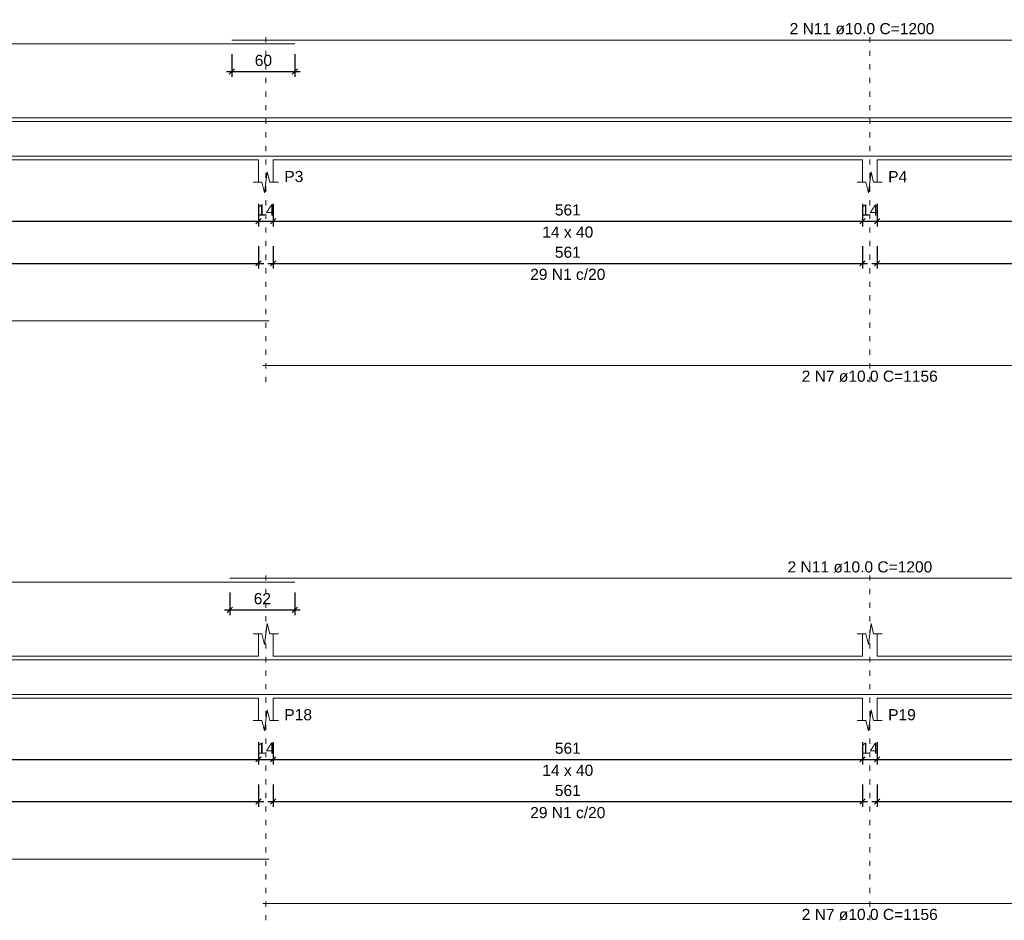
# Model space of a CAD drawing. Header units: millimetres. Extents: x 10906 to 25863, y 1966 to 4861.
# Tile 115 of 163: x 11580 to 11599, y 3009 to 3026. Entities that reach past the tile are written whole.
import ezdxf

# ---------------------------------------------------------------- set-up
doc = ezdxf.new("R2010")
doc.units = ezdxf.units.MM
doc.linetypes.add('DOT2', pattern=[3.175, 0, -3.175])
for name, color, linetype, lineweight in [('Descrição da armadura', 7, 'Continuous', 5), ('DT-Barras na forma', 40, 'Continuous', 5), ('DT-Barras rebatidas', 40, 'Continuous', 5), ('DT-Cotas', 4, 'Continuous', 5), ('DT-Forma', 5, 'Continuous', 5), ('DT-Pontilhado', 7, 'DOT2', 5), ('DT-Textos', 7, 'Continuous', 5)]:
    doc.layers.add(name, color=color, linetype=linetype, lineweight=lineweight)
doc.styles.add('Arial', font='arial.ttf')
doc.styles.get("Standard").update_dxf_attribs({"font": 'arial.ttf'})
doc.dimstyles.new('UM_50.000000', dxfattribs={"dimtxt": 0.18, "dimasz": 0.2, "dimexe": 0.2, "dimexo": 0.5, "dimgap": 0, "dimtad": 1, "dimtih": 1, "dimtoh": 1, "dimlfac": 50, "dimzin": 0, "dimdsep": 46, "dimtxsty": 'Standard', "dimcen": 0.09, "dimdle": 0.2, "dimclrd": 256, "dimclre": 256, "dimclrt": 7, "dimazin": 0, "dimtfac": 1, "dimtofl": 0, "dimtmove": 0, "dimatfit": 3, "dimfxl": 1, "dimtolj": 1, "dimtzin": 0, "dimarcsym": 0})

# ---------------------------------------------------------------- blocks, each defined once
blk = doc.blocks.new('_Oblique')
at = {"color": 0, "linetype": 'ByBlock', "lineweight": -2}
blk.add_line((-0.5, -0.5), (0.5, 0.5), dxfattribs=at)
blk = doc.blocks.new('*D499')
at = {"layer": 'Defpoints', "color": 0, "transparency": 16777216}
for p in [(11573.555, 3022.619), (11584.775, 3022.619), (11584.775, 3022.09)]:
    blk.add_point(p, dxfattribs=at)
at = {"layer": 'DT-Cotas', "lineweight": -2, "transparency": 16777216}
for p, q in [((11573.555, 3022.419), (11573.555, 3021.99)), ((11584.775, 3022.419), (11584.775, 3021.99)), ((11573.455, 3022.09), (11584.875, 3022.09))]:
    blk.add_line(p, q, dxfattribs=at)
at = {"layer": 'DT-Cotas', "lineweight": -2, "transparency": 16777216, "xscale": 0.1, "yscale": 0.1, "zscale": 0.1, "rotation": 180}
blk.add_blockref('_Oblique', (11573.555, 3022.09), dxfattribs=at)
at = {"layer": 'DT-Cotas', "lineweight": -2, "transparency": 16777216, "xscale": 0.1, "yscale": 0.1, "zscale": 0.1}
blk.add_blockref('_Oblique', (11584.775, 3022.09), dxfattribs=at)
at = {"layer": 'DT-Cotas', "color": 7, "transparency": 16777216, "insert": (11579.165, 3022.301), "char_height": 0.2118, "attachment_point": 5, "rotation": 0.0057, "style": 'Arial'}
blk.add_mtext('\\A1;561', dxfattribs=at)
blk = doc.blocks.new('*D500')
at = {"layer": 'Defpoints', "color": 0, "transparency": 16777216}
for p in [(11584.775, 3022.619), (11585.055, 3022.619), (11585.055, 3022.09)]:
    blk.add_point(p, dxfattribs=at)
at = {"layer": 'DT-Cotas', "lineweight": -2, "transparency": 16777216}
for p, q in [((11584.775, 3022.419), (11584.775, 3021.99)), ((11585.055, 3022.419), (11585.055, 3021.99)), ((11584.675, 3022.09), (11585.155, 3022.09))]:
    blk.add_line(p, q, dxfattribs=at)
at = {"layer": 'DT-Cotas', "lineweight": -2, "transparency": 16777216, "xscale": 0.1, "yscale": 0.1, "zscale": 0.1, "rotation": 180}
blk.add_blockref('_Oblique', (11584.775, 3022.09), dxfattribs=at)
at = {"layer": 'DT-Cotas', "lineweight": -2, "transparency": 16777216, "xscale": 0.1, "yscale": 0.1, "zscale": 0.1}
blk.add_blockref('_Oblique', (11585.055, 3022.09), dxfattribs=at)
at = {"layer": 'DT-Cotas', "color": 7, "transparency": 16777216, "insert": (11584.915, 3022.301), "char_height": 0.2118, "attachment_point": 5, "rotation": 0.0057, "style": 'Arial'}
blk.add_mtext('\\A1;14', dxfattribs=at)
blk = doc.blocks.new('*D501')
at = {"layer": 'Defpoints', "color": 0, "transparency": 16777216}
for p in [(11585.055, 3022.619), (11596.275, 3022.619), (11596.275, 3022.09)]:
    blk.add_point(p, dxfattribs=at)
at = {"layer": 'DT-Cotas', "lineweight": -2, "transparency": 16777216}
for p, q in [((11585.055, 3022.419), (11585.055, 3021.99)), ((11596.275, 3022.419), (11596.275, 3021.99)), ((11584.955, 3022.09), (11596.375, 3022.09))]:
    blk.add_line(p, q, dxfattribs=at)
at = {"layer": 'DT-Cotas', "lineweight": -2, "transparency": 16777216, "xscale": 0.1, "yscale": 0.1, "zscale": 0.1, "rotation": 180}
blk.add_blockref('_Oblique', (11585.055, 3022.09), dxfattribs=at)
at = {"layer": 'DT-Cotas', "lineweight": -2, "transparency": 16777216, "xscale": 0.1, "yscale": 0.1, "zscale": 0.1}
blk.add_blockref('_Oblique', (11596.275, 3022.09), dxfattribs=at)
at = {"layer": 'DT-Cotas', "color": 7, "transparency": 16777216, "insert": (11590.665, 3022.301), "char_height": 0.2118, "attachment_point": 5, "rotation": 0.0057, "style": 'Arial'}
blk.add_mtext('\\A1;561', dxfattribs=at)
blk = doc.blocks.new('*D502')
at = {"layer": 'Defpoints', "color": 0, "transparency": 16777216}
for p in [(11596.275, 3022.619), (11596.555, 3022.619), (11596.555, 3022.09)]:
    blk.add_point(p, dxfattribs=at)
at = {"layer": 'DT-Cotas', "lineweight": -2, "transparency": 16777216}
for p, q in [((11596.275, 3022.419), (11596.275, 3021.99)), ((11596.555, 3022.419), (11596.555, 3021.99)), ((11596.175, 3022.09), (11596.655, 3022.09))]:
    blk.add_line(p, q, dxfattribs=at)
at = {"layer": 'DT-Cotas', "lineweight": -2, "transparency": 16777216, "xscale": 0.1, "yscale": 0.1, "zscale": 0.1, "rotation": 180}
blk.add_blockref('_Oblique', (11596.275, 3022.09), dxfattribs=at)
at = {"layer": 'DT-Cotas', "lineweight": -2, "transparency": 16777216, "xscale": 0.1, "yscale": 0.1, "zscale": 0.1}
blk.add_blockref('_Oblique', (11596.555, 3022.09), dxfattribs=at)
at = {"layer": 'DT-Cotas', "color": 7, "transparency": 16777216, "insert": (11596.415, 3022.301), "char_height": 0.2118, "attachment_point": 5, "rotation": 0.0057, "style": 'Arial'}
blk.add_mtext('\\A1;14', dxfattribs=at)
blk = doc.blocks.new('*D503')
at = {"layer": 'Defpoints', "color": 0, "transparency": 16777216}
for p in [(11596.555, 3022.619), (11607.775, 3022.619), (11607.775, 3022.09)]:
    blk.add_point(p, dxfattribs=at)
at = {"layer": 'DT-Cotas', "lineweight": -2, "transparency": 16777216}
for p, q in [((11596.555, 3022.419), (11596.555, 3021.99)), ((11607.775, 3022.419), (11607.775, 3021.99)), ((11596.455, 3022.09), (11607.875, 3022.09))]:
    blk.add_line(p, q, dxfattribs=at)
at = {"layer": 'DT-Cotas', "lineweight": -2, "transparency": 16777216, "xscale": 0.1, "yscale": 0.1, "zscale": 0.1, "rotation": 180}
blk.add_blockref('_Oblique', (11596.555, 3022.09), dxfattribs=at)
at = {"layer": 'DT-Cotas', "lineweight": -2, "transparency": 16777216, "xscale": 0.1, "yscale": 0.1, "zscale": 0.1}
blk.add_blockref('_Oblique', (11607.775, 3022.09), dxfattribs=at)
at = {"layer": 'DT-Cotas', "color": 7, "transparency": 16777216, "insert": (11602.165, 3022.301), "char_height": 0.2118, "attachment_point": 5, "rotation": 0.0057, "style": 'Arial'}
blk.add_mtext('\\A1;561', dxfattribs=at)
blk = doc.blocks.new('*D514')
at = {"layer": 'Defpoints', "color": 0, "transparency": 16777216}
for p in [(11573.555, 3021.814), (11584.775, 3021.814), (11584.775, 3021.285)]:
    blk.add_point(p, dxfattribs=at)
at = {"layer": 'DT-Cotas', "lineweight": -2, "transparency": 16777216}
for p, q in [((11573.555, 3021.614), (11573.555, 3021.185)), ((11584.775, 3021.614), (11584.775, 3021.185)), ((11573.455, 3021.285), (11584.875, 3021.285))]:
    blk.add_line(p, q, dxfattribs=at)
at = {"layer": 'DT-Cotas', "lineweight": -2, "transparency": 16777216, "xscale": 0.1, "yscale": 0.1, "zscale": 0.1, "rotation": 180}
blk.add_blockref('_Oblique', (11573.555, 3021.285), dxfattribs=at)
at = {"layer": 'DT-Cotas', "lineweight": -2, "transparency": 16777216, "xscale": 0.1, "yscale": 0.1, "zscale": 0.1}
blk.add_blockref('_Oblique', (11584.775, 3021.285), dxfattribs=at)
at = {"layer": 'DT-Cotas', "color": 7, "transparency": 16777216, "insert": (11579.165, 3021.496), "char_height": 0.2118, "attachment_point": 5, "rotation": 0.0057, "style": 'Arial'}
blk.add_mtext('\\A1;561', dxfattribs=at)
blk = doc.blocks.new('*D515')
at = {"layer": 'Defpoints', "color": 0, "transparency": 16777216}
for p in [(11585.055, 3021.814), (11596.275, 3021.814), (11596.275, 3021.285)]:
    blk.add_point(p, dxfattribs=at)
at = {"layer": 'DT-Cotas', "lineweight": -2, "transparency": 16777216}
for p, q in [((11585.055, 3021.614), (11585.055, 3021.185)), ((11596.275, 3021.614), (11596.275, 3021.185)), ((11584.955, 3021.285), (11596.375, 3021.285))]:
    blk.add_line(p, q, dxfattribs=at)
at = {"layer": 'DT-Cotas', "lineweight": -2, "transparency": 16777216, "xscale": 0.1, "yscale": 0.1, "zscale": 0.1, "rotation": 180}
blk.add_blockref('_Oblique', (11585.055, 3021.285), dxfattribs=at)
at = {"layer": 'DT-Cotas', "lineweight": -2, "transparency": 16777216, "xscale": 0.1, "yscale": 0.1, "zscale": 0.1}
blk.add_blockref('_Oblique', (11596.275, 3021.285), dxfattribs=at)
at = {"layer": 'DT-Cotas', "color": 7, "transparency": 16777216, "insert": (11590.665, 3021.496), "char_height": 0.2118, "attachment_point": 5, "rotation": 0.0057, "style": 'Arial'}
blk.add_mtext('\\A1;561', dxfattribs=at)
blk = doc.blocks.new('*D516')
at = {"layer": 'Defpoints', "color": 0, "transparency": 16777216}
for p in [(11596.555, 3021.814), (11607.775, 3021.814), (11607.775, 3021.285)]:
    blk.add_point(p, dxfattribs=at)
at = {"layer": 'DT-Cotas', "lineweight": -2, "transparency": 16777216}
for p, q in [((11596.555, 3021.614), (11596.555, 3021.185)), ((11607.775, 3021.614), (11607.775, 3021.185)), ((11596.455, 3021.285), (11607.875, 3021.285))]:
    blk.add_line(p, q, dxfattribs=at)
at = {"layer": 'DT-Cotas', "lineweight": -2, "transparency": 16777216, "xscale": 0.1, "yscale": 0.1, "zscale": 0.1, "rotation": 180}
blk.add_blockref('_Oblique', (11596.555, 3021.285), dxfattribs=at)
at = {"layer": 'DT-Cotas', "lineweight": -2, "transparency": 16777216, "xscale": 0.1, "yscale": 0.1, "zscale": 0.1}
blk.add_blockref('_Oblique', (11607.775, 3021.285), dxfattribs=at)
at = {"layer": 'DT-Cotas', "color": 7, "transparency": 16777216, "insert": (11602.165, 3021.496), "char_height": 0.2118, "attachment_point": 5, "rotation": 0.0057, "style": 'Arial'}
blk.add_mtext('\\A1;561', dxfattribs=at)
blk = doc.blocks.new('*D521')
at = {"layer": 'Defpoints', "color": 0, "transparency": 16777216}
for p in [(11584.268, 3025.467), (11585.468, 3025.467), (11585.468, 3024.938)]:
    blk.add_point(p, dxfattribs=at)
at = {"layer": 'DT-Cotas', "lineweight": -2, "transparency": 16777216}
for p, q in [((11584.268, 3025.267), (11584.268, 3024.838)), ((11585.468, 3025.267), (11585.468, 3024.838)), ((11584.168, 3024.938), (11585.568, 3024.938))]:
    blk.add_line(p, q, dxfattribs=at)
at = {"layer": 'DT-Cotas', "lineweight": -2, "transparency": 16777216, "xscale": 0.1, "yscale": 0.1, "zscale": 0.1, "rotation": 180}
blk.add_blockref('_Oblique', (11584.268, 3024.938), dxfattribs=at)
at = {"layer": 'DT-Cotas', "lineweight": -2, "transparency": 16777216, "xscale": 0.1, "yscale": 0.1, "zscale": 0.1}
blk.add_blockref('_Oblique', (11585.468, 3024.938), dxfattribs=at)
at = {"layer": 'DT-Cotas', "color": 7, "transparency": 16777216, "insert": (11584.868, 3025.149), "char_height": 0.2118, "attachment_point": 5, "rotation": 0.0057, "style": 'Arial'}
blk.add_mtext('\\A1;60', dxfattribs=at)
blk = doc.blocks.new('*D542')
at = {"layer": 'Defpoints', "color": 0, "transparency": 16777216}
for p in [(11573.555, 3012.369), (11584.775, 3012.369), (11584.775, 3011.84)]:
    blk.add_point(p, dxfattribs=at)
at = {"layer": 'DT-Cotas', "lineweight": -2, "transparency": 16777216}
for p, q in [((11573.555, 3012.169), (11573.555, 3011.74)), ((11584.775, 3012.169), (11584.775, 3011.74)), ((11573.455, 3011.84), (11584.875, 3011.84))]:
    blk.add_line(p, q, dxfattribs=at)
at = {"layer": 'DT-Cotas', "lineweight": -2, "transparency": 16777216, "xscale": 0.1, "yscale": 0.1, "zscale": 0.1, "rotation": 180}
blk.add_blockref('_Oblique', (11573.555, 3011.84), dxfattribs=at)
at = {"layer": 'DT-Cotas', "lineweight": -2, "transparency": 16777216, "xscale": 0.1, "yscale": 0.1, "zscale": 0.1}
blk.add_blockref('_Oblique', (11584.775, 3011.84), dxfattribs=at)
at = {"layer": 'DT-Cotas', "color": 7, "transparency": 16777216, "insert": (11579.165, 3012.051), "char_height": 0.2118, "attachment_point": 5, "rotation": 0.0057, "style": 'Arial'}
blk.add_mtext('\\A1;561', dxfattribs=at)
blk = doc.blocks.new('*D543')
at = {"layer": 'Defpoints', "color": 0, "transparency": 16777216}
for p in [(11584.775, 3012.369), (11585.055, 3012.369), (11585.055, 3011.84)]:
    blk.add_point(p, dxfattribs=at)
at = {"layer": 'DT-Cotas', "lineweight": -2, "transparency": 16777216}
for p, q in [((11584.775, 3012.169), (11584.775, 3011.74)), ((11585.055, 3012.169), (11585.055, 3011.74)), ((11584.675, 3011.84), (11585.155, 3011.84))]:
    blk.add_line(p, q, dxfattribs=at)
at = {"layer": 'DT-Cotas', "lineweight": -2, "transparency": 16777216, "xscale": 0.1, "yscale": 0.1, "zscale": 0.1, "rotation": 180}
blk.add_blockref('_Oblique', (11584.775, 3011.84), dxfattribs=at)
at = {"layer": 'DT-Cotas', "lineweight": -2, "transparency": 16777216, "xscale": 0.1, "yscale": 0.1, "zscale": 0.1}
blk.add_blockref('_Oblique', (11585.055, 3011.84), dxfattribs=at)
at = {"layer": 'DT-Cotas', "color": 7, "transparency": 16777216, "insert": (11584.915, 3012.051), "char_height": 0.2118, "attachment_point": 5, "rotation": 0.0057, "style": 'Arial'}
blk.add_mtext('\\A1;14', dxfattribs=at)
blk = doc.blocks.new('*D544')
at = {"layer": 'Defpoints', "color": 0, "transparency": 16777216}
for p in [(11585.055, 3012.369), (11596.275, 3012.369), (11596.275, 3011.84)]:
    blk.add_point(p, dxfattribs=at)
at = {"layer": 'DT-Cotas', "lineweight": -2, "transparency": 16777216}
for p, q in [((11585.055, 3012.169), (11585.055, 3011.74)), ((11596.275, 3012.169), (11596.275, 3011.74)), ((11584.955, 3011.84), (11596.375, 3011.84))]:
    blk.add_line(p, q, dxfattribs=at)
at = {"layer": 'DT-Cotas', "lineweight": -2, "transparency": 16777216, "xscale": 0.1, "yscale": 0.1, "zscale": 0.1, "rotation": 180}
blk.add_blockref('_Oblique', (11585.055, 3011.84), dxfattribs=at)
at = {"layer": 'DT-Cotas', "lineweight": -2, "transparency": 16777216, "xscale": 0.1, "yscale": 0.1, "zscale": 0.1}
blk.add_blockref('_Oblique', (11596.275, 3011.84), dxfattribs=at)
at = {"layer": 'DT-Cotas', "color": 7, "transparency": 16777216, "insert": (11590.665, 3012.051), "char_height": 0.2118, "attachment_point": 5, "rotation": 0.0057, "style": 'Arial'}
blk.add_mtext('\\A1;561', dxfattribs=at)
blk = doc.blocks.new('*D545')
at = {"layer": 'Defpoints', "color": 0, "transparency": 16777216}
for p in [(11596.275, 3012.369), (11596.555, 3012.369), (11596.555, 3011.84)]:
    blk.add_point(p, dxfattribs=at)
at = {"layer": 'DT-Cotas', "lineweight": -2, "transparency": 16777216}
for p, q in [((11596.275, 3012.169), (11596.275, 3011.74)), ((11596.555, 3012.169), (11596.555, 3011.74)), ((11596.175, 3011.84), (11596.655, 3011.84))]:
    blk.add_line(p, q, dxfattribs=at)
at = {"layer": 'DT-Cotas', "lineweight": -2, "transparency": 16777216, "xscale": 0.1, "yscale": 0.1, "zscale": 0.1, "rotation": 180}
blk.add_blockref('_Oblique', (11596.275, 3011.84), dxfattribs=at)
at = {"layer": 'DT-Cotas', "lineweight": -2, "transparency": 16777216, "xscale": 0.1, "yscale": 0.1, "zscale": 0.1}
blk.add_blockref('_Oblique', (11596.555, 3011.84), dxfattribs=at)
at = {"layer": 'DT-Cotas', "color": 7, "transparency": 16777216, "insert": (11596.415, 3012.051), "char_height": 0.2118, "attachment_point": 5, "rotation": 0.0057, "style": 'Arial'}
blk.add_mtext('\\A1;14', dxfattribs=at)
blk = doc.blocks.new('*D546')
at = {"layer": 'Defpoints', "color": 0, "transparency": 16777216}
for p in [(11596.555, 3012.369), (11607.775, 3012.369), (11607.775, 3011.84)]:
    blk.add_point(p, dxfattribs=at)
at = {"layer": 'DT-Cotas', "lineweight": -2, "transparency": 16777216}
for p, q in [((11596.555, 3012.169), (11596.555, 3011.74)), ((11607.775, 3012.169), (11607.775, 3011.74)), ((11596.455, 3011.84), (11607.875, 3011.84))]:
    blk.add_line(p, q, dxfattribs=at)
at = {"layer": 'DT-Cotas', "lineweight": -2, "transparency": 16777216, "xscale": 0.1, "yscale": 0.1, "zscale": 0.1, "rotation": 180}
blk.add_blockref('_Oblique', (11596.555, 3011.84), dxfattribs=at)
at = {"layer": 'DT-Cotas', "lineweight": -2, "transparency": 16777216, "xscale": 0.1, "yscale": 0.1, "zscale": 0.1}
blk.add_blockref('_Oblique', (11607.775, 3011.84), dxfattribs=at)
at = {"layer": 'DT-Cotas', "color": 7, "transparency": 16777216, "insert": (11602.165, 3012.051), "char_height": 0.2118, "attachment_point": 5, "rotation": 0.0057, "style": 'Arial'}
blk.add_mtext('\\A1;561', dxfattribs=at)
blk = doc.blocks.new('*D557')
at = {"layer": 'Defpoints', "color": 0, "transparency": 16777216}
for p in [(11573.555, 3011.564), (11584.775, 3011.564), (11584.775, 3011.035)]:
    blk.add_point(p, dxfattribs=at)
at = {"layer": 'DT-Cotas', "lineweight": -2, "transparency": 16777216}
for p, q in [((11573.555, 3011.364), (11573.555, 3010.935)), ((11584.775, 3011.364), (11584.775, 3010.935)), ((11573.455, 3011.035), (11584.875, 3011.035))]:
    blk.add_line(p, q, dxfattribs=at)
at = {"layer": 'DT-Cotas', "lineweight": -2, "transparency": 16777216, "xscale": 0.1, "yscale": 0.1, "zscale": 0.1, "rotation": 180}
blk.add_blockref('_Oblique', (11573.555, 3011.035), dxfattribs=at)
at = {"layer": 'DT-Cotas', "lineweight": -2, "transparency": 16777216, "xscale": 0.1, "yscale": 0.1, "zscale": 0.1}
blk.add_blockref('_Oblique', (11584.775, 3011.035), dxfattribs=at)
at = {"layer": 'DT-Cotas', "color": 7, "transparency": 16777216, "insert": (11579.165, 3011.246), "char_height": 0.2118, "attachment_point": 5, "rotation": 0.0057, "style": 'Arial'}
blk.add_mtext('\\A1;561', dxfattribs=at)
blk = doc.blocks.new('*D558')
at = {"layer": 'Defpoints', "color": 0, "transparency": 16777216}
for p in [(11585.055, 3011.564), (11596.275, 3011.564), (11596.275, 3011.035)]:
    blk.add_point(p, dxfattribs=at)
at = {"layer": 'DT-Cotas', "lineweight": -2, "transparency": 16777216}
for p, q in [((11585.055, 3011.364), (11585.055, 3010.935)), ((11596.275, 3011.364), (11596.275, 3010.935)), ((11584.955, 3011.035), (11596.375, 3011.035))]:
    blk.add_line(p, q, dxfattribs=at)
at = {"layer": 'DT-Cotas', "lineweight": -2, "transparency": 16777216, "xscale": 0.1, "yscale": 0.1, "zscale": 0.1, "rotation": 180}
blk.add_blockref('_Oblique', (11585.055, 3011.035), dxfattribs=at)
at = {"layer": 'DT-Cotas', "lineweight": -2, "transparency": 16777216, "xscale": 0.1, "yscale": 0.1, "zscale": 0.1}
blk.add_blockref('_Oblique', (11596.275, 3011.035), dxfattribs=at)
at = {"layer": 'DT-Cotas', "color": 7, "transparency": 16777216, "insert": (11590.665, 3011.246), "char_height": 0.2118, "attachment_point": 5, "rotation": 0.0057, "style": 'Arial'}
blk.add_mtext('\\A1;561', dxfattribs=at)
blk = doc.blocks.new('*D559')
at = {"layer": 'Defpoints', "color": 0, "transparency": 16777216}
for p in [(11596.555, 3011.564), (11607.775, 3011.564), (11607.775, 3011.035)]:
    blk.add_point(p, dxfattribs=at)
at = {"layer": 'DT-Cotas', "lineweight": -2, "transparency": 16777216}
for p, q in [((11596.555, 3011.364), (11596.555, 3010.935)), ((11607.775, 3011.364), (11607.775, 3010.935)), ((11596.455, 3011.035), (11607.875, 3011.035))]:
    blk.add_line(p, q, dxfattribs=at)
at = {"layer": 'DT-Cotas', "lineweight": -2, "transparency": 16777216, "xscale": 0.1, "yscale": 0.1, "zscale": 0.1, "rotation": 180}
blk.add_blockref('_Oblique', (11596.555, 3011.035), dxfattribs=at)
at = {"layer": 'DT-Cotas', "lineweight": -2, "transparency": 16777216, "xscale": 0.1, "yscale": 0.1, "zscale": 0.1}
blk.add_blockref('_Oblique', (11607.775, 3011.035), dxfattribs=at)
at = {"layer": 'DT-Cotas', "color": 7, "transparency": 16777216, "insert": (11602.165, 3011.246), "char_height": 0.2118, "attachment_point": 5, "rotation": 0.0057, "style": 'Arial'}
blk.add_mtext('\\A1;561', dxfattribs=at)
blk = doc.blocks.new('*D564')
at = {"layer": 'Defpoints', "color": 0, "transparency": 16777216}
for p in [(11584.228, 3015.217), (11585.468, 3015.217), (11585.468, 3014.688)]:
    blk.add_point(p, dxfattribs=at)
at = {"layer": 'DT-Cotas', "lineweight": -2, "transparency": 16777216}
for p, q in [((11584.228, 3015.017), (11584.228, 3014.588)), ((11585.468, 3015.017), (11585.468, 3014.588)), ((11584.128, 3014.688), (11585.568, 3014.688))]:
    blk.add_line(p, q, dxfattribs=at)
at = {"layer": 'DT-Cotas', "lineweight": -2, "transparency": 16777216, "xscale": 0.1, "yscale": 0.1, "zscale": 0.1, "rotation": 180}
blk.add_blockref('_Oblique', (11584.228, 3014.688), dxfattribs=at)
at = {"layer": 'DT-Cotas', "lineweight": -2, "transparency": 16777216, "xscale": 0.1, "yscale": 0.1, "zscale": 0.1}
blk.add_blockref('_Oblique', (11585.468, 3014.688), dxfattribs=at)
at = {"layer": 'DT-Cotas', "color": 7, "transparency": 16777216, "insert": (11584.848, 3014.899), "char_height": 0.2118, "attachment_point": 5, "rotation": 0.0057, "style": 'Arial'}
blk.add_mtext('\\A1;62', dxfattribs=at)

msp = doc.modelspace()

# ---------------------------------------------------------------- linework, layer by layer
at = {"layer": 'DT-Barras na forma'}
for points in [[(11561.82457, 3023.62766), (11561.82457, 3023.98442), (11585.46781, 3023.98442)], [(11584.26781, 3023.98442), (11608.26781, 3023.98442)], [(11561.82457, 3023.32442), (11584.97457, 3023.32442)], [(11584.85457, 3023.32442), (11607.97457, 3023.32442)], [(11561.82457, 3013.37766), (11561.82457, 3013.73442), (11585.46781, 3013.73442)], [(11584.22781, 3013.73442), (11608.22781, 3013.73442)], [(11561.82457, 3013.07442), (11584.97457, 3013.07442)], [(11584.85457, 3013.07442), (11607.97457, 3013.07442)]]:
    msp.add_lwpolyline(points, dxfattribs=at)
at = {"layer": 'DT-Barras rebatidas'}
for p, q in [((11584.26781, 3025.53762), (11608.26781, 3025.53762)), ((11561.82457, 3025.46702), (11585.46781, 3025.46702)), ((11561.82457, 3020.18978), (11584.97457, 3020.18978)), ((11584.85457, 3019.34258), (11607.97457, 3019.34258)), ((11561.82457, 3015.21702), (11585.46781, 3015.21702)), ((11584.22781, 3015.28762), (11608.22781, 3015.28762)), ((11561.82457, 3009.93978), (11584.97457, 3009.93978)), ((11584.85457, 3009.09258), (11607.97457, 3009.09258))]:
    msp.add_line(p, q, dxfattribs=at)
at = {"layer": 'DT-Forma'}
for p, q in [((11573.55457, 3024.05442), (11584.77457, 3024.05442)), ((11584.77457, 3024.05442), (11585.05457, 3024.05442)), ((11585.05457, 3024.05442), (11596.27457, 3024.05442)), ((11596.27457, 3024.05442), (11596.55457, 3024.05442)), ((11596.55457, 3024.05442), (11607.77457, 3024.05442)), ((11573.55457, 3023.25442), (11584.77457, 3023.25442)), ((11584.77457, 3023.25442), (11584.77457, 3022.83082)), ((11585.05457, 3022.83082), (11585.05457, 3023.25442)), ((11585.05457, 3023.25442), (11596.27457, 3023.25442)), ((11596.27457, 3023.25442), (11596.27457, 3022.83082)), ((11596.55457, 3022.83082), (11596.55457, 3023.25442)), ((11596.55457, 3023.25442), (11607.77457, 3023.25442)), ((11584.88957, 3022.63082), (11584.93957, 3023.03082)), ((11584.93957, 3023.03082), (11584.98957, 3022.83082)), ((11596.38957, 3022.63082), (11596.43957, 3023.03082)), ((11596.43957, 3023.03082), (11596.48957, 3022.83082)), ((11584.67457, 3022.83082), (11584.83957, 3022.83082)), ((11584.83957, 3022.83082), (11584.88957, 3022.63082)), ((11584.98957, 3022.83082), (11585.15457, 3022.83082)), ((11596.17457, 3022.83082), (11596.33957, 3022.83082)), ((11596.33957, 3022.83082), (11596.38957, 3022.63082)), ((11596.48957, 3022.83082), (11596.65457, 3022.83082)), ((11584.88957, 3014.02802), (11584.93957, 3014.42802)), ((11584.93957, 3014.42802), (11584.98957, 3014.22802)), ((11596.38957, 3014.02802), (11596.43957, 3014.42802)), ((11596.43957, 3014.42802), (11596.48957, 3014.22802)), ((11584.67457, 3014.22802), (11584.83957, 3014.22802)), ((11584.77457, 3013.80442), (11584.77457, 3014.22802)), ((11584.83957, 3014.22802), (11584.88957, 3014.02802)), ((11584.98957, 3014.22802), (11585.15457, 3014.22802)), ((11585.05457, 3014.22802), (11585.05457, 3013.80442)), ((11596.17457, 3014.22802), (11596.33957, 3014.22802)), ((11596.27457, 3013.80442), (11596.27457, 3014.22802)), ((11596.33957, 3014.22802), (11596.38957, 3014.02802)), ((11596.48957, 3014.22802), (11596.65457, 3014.22802)), ((11596.55457, 3014.22802), (11596.55457, 3013.80442)), ((11573.55457, 3013.80442), (11584.77457, 3013.80442)), ((11585.05457, 3013.80442), (11596.27457, 3013.80442)), ((11596.55457, 3013.80442), (11607.77457, 3013.80442)), ((11573.55457, 3013.00442), (11584.77457, 3013.00442)), ((11584.77457, 3013.00442), (11584.77457, 3012.58082)), ((11585.05457, 3012.58082), (11585.05457, 3013.00442)), ((11585.05457, 3013.00442), (11596.27457, 3013.00442)), ((11596.27457, 3013.00442), (11596.27457, 3012.58082)), ((11596.55457, 3012.58082), (11596.55457, 3013.00442)), ((11596.55457, 3013.00442), (11607.77457, 3013.00442)), ((11584.88957, 3012.38082), (11584.93957, 3012.78082)), ((11584.93957, 3012.78082), (11584.98957, 3012.58082)), ((11596.38957, 3012.38082), (11596.43957, 3012.78082)), ((11596.43957, 3012.78082), (11596.48957, 3012.58082)), ((11584.67457, 3012.58082), (11584.83957, 3012.58082)), ((11584.83957, 3012.58082), (11584.88957, 3012.38082)), ((11584.98957, 3012.58082), (11585.15457, 3012.58082)), ((11596.17457, 3012.58082), (11596.33957, 3012.58082)), ((11596.33957, 3012.58082), (11596.38957, 3012.38082)), ((11596.48957, 3012.58082), (11596.65457, 3012.58082))]:
    msp.add_line(p, q, dxfattribs=at)
at = {"layer": 'DT-Pontilhado', "ltscale": 0.05}
for p, q in [((11584.91457, 3019.02488), (11584.91457, 3025.74942)), ((11596.41457, 3019.02488), (11596.41457, 3025.74942)), ((11584.91457, 3008.77488), (11584.91457, 3015.49942)), ((11596.41457, 3008.77488), (11596.41457, 3015.49942))]:
    msp.add_line(p, q, dxfattribs=at)

# ---------------------------------------------------------------- texts
at = {"layer": 'Descrição da armadura', "linetype": 'Continuous', "char_height": 0.2118, "attachment_point": 8, "line_spacing_factor": 0.798, "style": 'Arial'}
for s, insert, width in [('2 N11 ø10.0 C=1200', (11596.26781, 3025.64352), 5.5246053), ('29 N1 c/20', (11590.66457, 3020.96698), 2.8693417), ('2 N7 ø10.0 C=1156', (11596.41457, 3019.02488), 5.1946527), ('2 N11 ø10.0 C=1200', (11596.22781, 3015.39352), 5.5246053), ('29 N1 c/20', (11590.66457, 3010.71698), 2.8693417), ('2 N7 ø10.0 C=1156', (11596.41457, 3008.77488), 5.1946527)]:
    msp.add_mtext(s, dxfattribs=dict(at, insert=insert, width=width))
at = {"layer": 'DT-Textos', "char_height": 0.2118, "line_spacing_factor": 0.798, "style": 'Arial'}
for s, insert, width, attachment_point in [('P3', (11585.26637, 3022.83082), 0.6782919, 7), ('P4', (11596.76637, 3022.83082), 0.6782919, 7), ('14 x 40', (11590.66457, 3021.77182), 1.8190679, 8), ('P18', (11585.26637, 3012.58082), 0.9867049, 7), ('P19', (11596.76637, 3012.58082), 0.9867049, 7), ('14 x 40', (11590.66457, 3011.52182), 1.8190679, 8)]:
    msp.add_mtext(s, dxfattribs=dict(at, insert=insert, width=width, attachment_point=attachment_point))

# ---------------------------------------------------------------- dimensions: what is measured, and where the dimension line sits
at = {"layer": 'DT-Cotas'}
for base, p1, p2, picture, middle in [((11585.46781, 3024.93752), (11584.26781, 3025.46702), (11585.46781, 3025.46702), '*D521', (11584.86781, 3025.14932)), ((11584.77457, 3022.08952), (11573.55457, 3022.61902), (11584.77457, 3022.61902), '*D499', (11579.16457, 3022.30132)), ((11585.05457, 3022.08952), (11584.77457, 3022.61902), (11585.05457, 3022.61902), '*D500', (11584.91457, 3022.30132)), ((11596.27457, 3022.08952), (11585.05457, 3022.61902), (11596.27457, 3022.61902), '*D501', (11590.66457, 3022.30132)), ((11596.55457, 3022.08952), (11596.27457, 3022.61902), (11596.55457, 3022.61902), '*D502', (11596.41457, 3022.30132)), ((11607.77457, 3022.08952), (11596.55457, 3022.61902), (11607.77457, 3022.61902), '*D503', (11602.16457, 3022.30132)), ((11584.77457, 3021.28468), (11573.55457, 3021.81418), (11584.77457, 3021.81418), '*D514', (11579.16457, 3021.49648)), ((11596.27457, 3021.28468), (11585.05457, 3021.81418), (11596.27457, 3021.81418), '*D515', (11590.66457, 3021.49648)), ((11607.77457, 3021.28468), (11596.55457, 3021.81418), (11607.77457, 3021.81418), '*D516', (11602.16457, 3021.49648)), ((11585.46781, 3014.68752), (11584.22781, 3015.21702), (11585.46781, 3015.21702), '*D564', (11584.84781, 3014.89932)), ((11584.77457, 3011.83952), (11573.55457, 3012.36902), (11584.77457, 3012.36902), '*D542', (11579.16457, 3012.05132)), ((11585.05457, 3011.83952), (11584.77457, 3012.36902), (11585.05457, 3012.36902), '*D543', (11584.91457, 3012.05132)), ((11596.27457, 3011.83952), (11585.05457, 3012.36902), (11596.27457, 3012.36902), '*D544', (11590.66457, 3012.05132)), ((11596.55457, 3011.83952), (11596.27457, 3012.36902), (11596.55457, 3012.36902), '*D545', (11596.41457, 3012.05132)), ((11607.77457, 3011.83952), (11596.55457, 3012.36902), (11607.77457, 3012.36902), '*D546', (11602.16457, 3012.05132)), ((11584.77457, 3011.03468), (11573.55457, 3011.56418), (11584.77457, 3011.56418), '*D557', (11579.16457, 3011.24648)), ((11596.27457, 3011.03468), (11585.05457, 3011.56418), (11596.27457, 3011.56418), '*D558', (11590.66457, 3011.24648)), ((11607.77457, 3011.03468), (11596.55457, 3011.56418), (11607.77457, 3011.56418), '*D559', (11602.16457, 3011.24648))]:
    dim = msp.add_linear_dim(base=base, p1=p1, p2=p2, dimstyle='UM_50.000000', override={"dimtxt": 0.2118, "dimasz": 0.1, "dimexe": 0.1, "dimexo": 0.2, "dimtad": 1, "dimtih": 0, "dimtoh": 0, "dimdec": 1, "dimlfac": 50, "dimzin": 8, "dimtxsty": 'Arial', "dimblk": 'Oblique', "dimblk1": 'Oblique', "dimblk2": 'Oblique', "dimsah": 1, "dimdle": 0.1, "dimse1": 0, "dimse2": 0, "dimclrt": 7, "dimadec": 1, "dimazin": 3, "dimtmove": 2, "dimldrblk": 'Oblique'}, dxfattribs=at)
    dim.commit()
    dim.dimension.update_dxf_attribs({"geometry": picture, "text_midpoint": middle, "dimtype": 160, "text_rotation": 0.00573})

doc.saveas('drawing.dxf')
